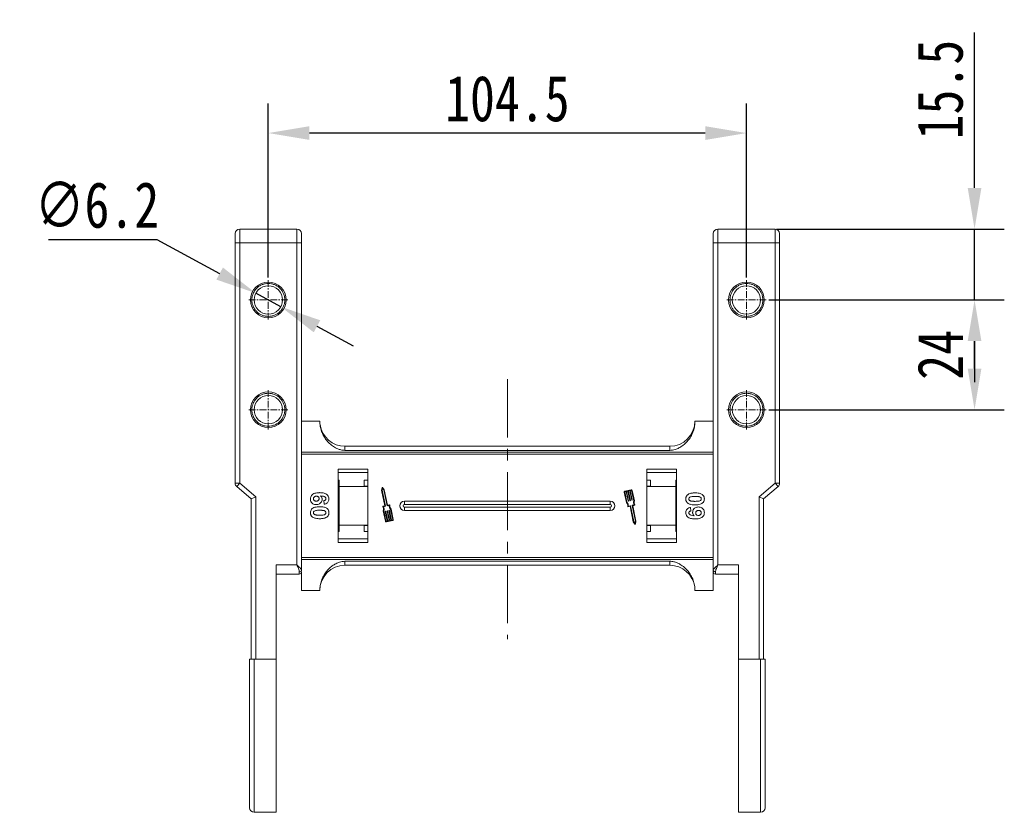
# Model space of a CAD drawing. Header units: millimetres. Extents: x 2145 to 3607, y 659 to 1692.
# Tile 13 of 85: x 2327 to 2542, y 1216 to 1389. Entities that reach past the tile are written whole.
import ezdxf

# ---------------------------------------------------------------- set-up
doc = ezdxf.new("R2010")
doc.units = ezdxf.units.MM
doc.linetypes.add('CENTER', pattern=[0.6, 0.375, -0.075, 0.075, -0.075])
doc.linetypes.add('CENTERX2', pattern=[20.32, 12.7, -2.54, 2.54, -2.54])
doc.styles.get("Standard").update_dxf_attribs({"font": '仿宋_GB2312.ttf', "width": 0.8})
doc.dimstyles.new('ISO-45.1', dxfattribs={"dimtxt": 10, "dimasz": 9, "dimexe": 6.5, "dimexo": 0.625, "dimgap": 2.5, "dimtad": 1, "dimtoh": 1, "dimdsep": 46, "dimtxsty": 'Standard', "dimcen": 2.5, "dimadec": 0, "dimazin": 0, "dimtfac": 1, "dimtmove": 0, "dimatfit": 3, "dimfxl": 0, "dimarcsym": 0})
doc.dimstyles.new('副本 ISO-45.1', dxfattribs={"dimtxt": 10, "dimasz": 9, "dimexe": 6.5, "dimexo": 0.625, "dimgap": 2.5, "dimtad": 1, "dimdsep": 46, "dimtxsty": 'Standard', "dimcen": 2.5, "dimadec": 0, "dimazin": 0, "dimtfac": 1, "dimtmove": 0, "dimatfit": 3, "dimfxl": 0, "dimarcsym": 0})

# ---------------------------------------------------------------- blocks, each defined once
blk = doc.blocks.new('*D2579')
at = {"color": 0, "lineweight": -2}
for p, q in [((2490.4, 1327.61), (2541.84, 1327.61)), ((2535.34, 1312.61), (2535.34, 1318.61)), ((2490.4, 1303.61), (2541.84, 1303.61))]:
    blk.add_line(p, q, dxfattribs=at)
at = {"color": 0, "lineweight": 9}
for points in [[(2533.84, 1318.61), (2536.84, 1318.61), (2535.34, 1327.61)], [(2533.84, 1312.61), (2536.84, 1312.61), (2535.34, 1303.61)]]:
    blk.add_solid(points, dxfattribs=at)
at = {"layer": 'Defpoints', "color": 0, "lineweight": 9}
for p in [(2489.77, 1327.61), (2535.34, 1327.61), (2489.77, 1303.61)]:
    blk.add_point(p, dxfattribs=at)
at = {"color": 0, "lineweight": 9, "insert": (2527.84, 1315.61), "char_height": 10, "attachment_point": 5, "rotation": 90}
blk.add_mtext('24', dxfattribs=at)
blk = doc.blocks.new('*D2580')
at = {"color": 0, "lineweight": -2}
for p, q in [((2535.34, 1352.11), (2535.34, 1386.09)), ((2492.04, 1343.11), (2541.84, 1343.11)), ((2535.34, 1327.61), (2535.34, 1343.11)), ((2490.4, 1327.61), (2541.84, 1327.61)), ((2535.34, 1318.61), (2535.34, 1309.61))]:
    blk.add_line(p, q, dxfattribs=at)
at = {"color": 0, "lineweight": 9}
for points in [[(2533.84, 1352.11), (2536.84, 1352.11), (2535.34, 1343.11)], [(2533.84, 1318.61), (2536.84, 1318.61), (2535.34, 1327.61)]]:
    blk.add_solid(points, dxfattribs=at)
at = {"layer": 'Defpoints', "color": 0, "lineweight": 9}
for p in [(2491.42, 1343.11), (2535.34, 1343.11), (2489.77, 1327.61)]:
    blk.add_point(p, dxfattribs=at)
at = {"color": 0, "lineweight": 9, "insert": (2527.84, 1373.6), "char_height": 10, "attachment_point": 5, "rotation": 90}
blk.add_mtext('15.5', dxfattribs=at)
blk = doc.blocks.new('*D2581')
at = {"color": 0, "lineweight": -2}
for p, q in [((2380.98, 1332.53), (2380.98, 1370.59)), ((2485.48, 1332.53), (2485.48, 1370.59)), ((2476.48, 1364.09), (2389.98, 1364.09))]:
    blk.add_line(p, q, dxfattribs=at)
at = {"color": 0, "lineweight": 9}
for points in [[(2389.98, 1365.59), (2389.98, 1362.59), (2380.98, 1364.09)], [(2476.48, 1365.59), (2476.48, 1362.59), (2485.48, 1364.09)]]:
    blk.add_solid(points, dxfattribs=at)
at = {"layer": 'Defpoints', "color": 0, "lineweight": 9}
for p in [(2380.98, 1364.09), (2380.98, 1331.9), (2485.48, 1331.9)]:
    blk.add_point(p, dxfattribs=at)
at = {"color": 0, "lineweight": 9, "insert": (2433.23, 1371.59), "char_height": 10, "attachment_point": 5}
blk.add_mtext('104.5', dxfattribs=at)
blk = doc.blocks.new('*D2589')
at = {"color": 0, "lineweight": -2}
for p, q in [((2332.92, 1340.82), (2356.63, 1340.82)), ((2356.63, 1340.82), (2370.35, 1333.38)), ((2383.71, 1326.14), (2378.26, 1329.09)), ((2391.62, 1321.85), (2399.53, 1317.56))]:
    blk.add_line(p, q, dxfattribs=at)
at = {"color": 0, "lineweight": 9}
for points in [[(2371.06, 1334.7), (2369.63, 1332.06), (2378.26, 1329.09)], [(2392.34, 1323.16), (2390.91, 1320.53), (2383.71, 1326.14)]]:
    blk.add_solid(points, dxfattribs=at)
at = {"layer": 'Defpoints', "color": 0, "lineweight": 9}
for p in [(2378.26, 1329.09), (2383.71, 1326.14)]:
    blk.add_point(p, dxfattribs=at)
at = {"color": 0, "lineweight": 9, "insert": (2343.53, 1348.32), "char_height": 10, "attachment_point": 5}
blk.add_mtext('∅6.2', dxfattribs=at)

msp = doc.modelspace()

# ---------------------------------------------------------------- linework, layer by layer
at = {"color": 7, "linetype": 'Continuous', "lineweight": 15}
for p, q in [((2374.733, 1343.114), (2374.733, 1340.114)), ((2387.233, 1343.114), (2374.733, 1343.114)), ((2387.233, 1343.114), (2387.233, 1340.114)), ((2479.233, 1340.114), (2479.233, 1343.114)), ((2491.733, 1343.114), (2479.233, 1343.114)), ((2491.733, 1340.114), (2491.733, 1343.114)), ((2373.733, 1340.114), (2374.733, 1340.114)), ((2373.733, 1340.114), (2373.733, 1287.574)), ((2374.733, 1287.574), (2374.733, 1340.114)), ((2374.733, 1340.114), (2387.233, 1340.114)), ((2387.233, 1340.114), (2387.233, 1269.677)), ((2387.233, 1340.114), (2388.233, 1340.114)), ((2388.233, 1268.559), (2388.233, 1340.114)), ((2478.233, 1340.114), (2478.233, 1268.559)), ((2479.233, 1340.114), (2478.233, 1340.114)), ((2479.233, 1269.677), (2479.233, 1340.114)), ((2479.233, 1340.114), (2491.733, 1340.114)), ((2491.733, 1340.114), (2491.733, 1287.574)), ((2492.733, 1340.114), (2491.733, 1340.114)), ((2492.733, 1287.574), (2492.733, 1340.114)), ((2388.233, 1301.114), (2392.233, 1301.114)), ((2478.233, 1301.114), (2474.233, 1301.114)), ((2397.733, 1295.614), (2397.733, 1294.728)), ((2433.233, 1295.614), (2397.733, 1295.614)), ((2468.733, 1295.614), (2433.233, 1295.614)), ((2468.733, 1295.614), (2468.733, 1294.728)), ((2433.233, 1294.321), (2388.233, 1294.321)), ((2388.233, 1293.902), (2433.233, 1293.902)), ((2397.733, 1294.728), (2433.233, 1294.728)), ((2433.233, 1294.728), (2468.733, 1294.728)), ((2478.233, 1294.321), (2433.233, 1294.321)), ((2433.233, 1293.902), (2478.233, 1293.902)), ((2396.233, 1290.614), (2396.233, 1274.614)), ((2402.733, 1290.614), (2396.233, 1290.614)), ((2396.233, 1289.864), (2402.733, 1289.864)), ((2402.733, 1274.614), (2402.733, 1290.614)), ((2463.733, 1290.614), (2463.733, 1274.614)), ((2470.233, 1290.614), (2463.733, 1290.614)), ((2463.733, 1289.864), (2470.233, 1289.864)), ((2470.233, 1274.614), (2470.233, 1290.614)), ((2374.733, 1287.574), (2373.733, 1287.574)), ((2374.733, 1287.574), (2374.083, 1286.814)), ((2378.233, 1284.574), (2374.733, 1287.574)), ((2396.233, 1288.227), (2396.433, 1288.227)), ((2396.433, 1286.864), (2396.433, 1288.227)), ((2402.733, 1288.227), (2401.933, 1288.227)), ((2401.933, 1288.227), (2401.933, 1286.91)), ((2401.933, 1286.91), (2402.733, 1286.91)), ((2464.533, 1288.227), (2463.733, 1288.227)), ((2463.733, 1286.91), (2464.533, 1286.91)), ((2464.533, 1286.91), (2464.533, 1288.227)), ((2470.033, 1288.227), (2470.233, 1288.227)), ((2470.033, 1288.227), (2470.033, 1286.864)), ((2491.733, 1287.574), (2488.233, 1284.574)), ((2491.733, 1287.574), (2492.733, 1287.574)), ((2492.384, 1286.814), (2491.733, 1287.574)), ((2374.083, 1286.814), (2377.233, 1284.114)), ((2402.733, 1286.864), (2396.433, 1286.864)), ((2396.433, 1286.864), (2396.433, 1278.364)), ((2405.869, 1286.603), (2405.751, 1286.001)), ((2405.751, 1286.001), (2406.463, 1282.632)), ((2405.957, 1286.444), (2405.871, 1286.002)), ((2405.871, 1286.002), (2406.602, 1282.541)), ((2406.215, 1286.075), (2405.957, 1286.444)), ((2406.325, 1286.123), (2405.974, 1286.625)), ((2406.947, 1282.614), (2406.215, 1286.075)), ((2407.043, 1282.724), (2406.325, 1286.123)), ((2458.781, 1285.61), (2459.263, 1283.332)), ((2458.896, 1285.635), (2459.37, 1283.392)), ((2460.296, 1286.11), (2458.917, 1285.819)), ((2459.171, 1285.753), (2458.942, 1285.704)), ((2459.611, 1283.67), (2459.171, 1285.753)), ((2459.574, 1285.838), (2459.286, 1285.777)), ((2459.286, 1285.777), (2459.726, 1283.694)), ((2460.013, 1283.755), (2459.574, 1285.838)), ((2459.976, 1285.923), (2459.688, 1285.862)), ((2459.688, 1285.862), (2460.128, 1283.779)), ((2460.416, 1283.84), (2459.976, 1285.923)), ((2460.32, 1285.995), (2460.091, 1285.947)), ((2460.091, 1285.947), (2460.531, 1283.864)), ((2460.864, 1283.707), (2460.39, 1285.95)), ((2460.986, 1283.696), (2460.505, 1285.974)), ((2470.033, 1286.864), (2463.733, 1286.864)), ((2470.033, 1278.364), (2470.033, 1286.864)), ((2489.233, 1284.114), (2492.384, 1286.814)), ((2377.233, 1284.114), (2378.233, 1284.574)), ((2377.233, 1284.114), (2377.233, 1249.114)), ((2378.233, 1249.114), (2378.233, 1284.574)), ((2393.189, 1282.973), (2393.105, 1283.742)), ((2406.44, 1282.597), (2406.024, 1282.509)), ((2407.426, 1282.685), (2406.982, 1282.591)), ((2407.488, 1282.818), (2407.043, 1282.724)), ((2433.233, 1283.614), (2410.733, 1283.614)), ((2410.733, 1282.899), (2410.733, 1283.614)), ((2433.233, 1282.899), (2410.733, 1282.899)), ((2455.733, 1283.614), (2433.233, 1283.614)), ((2455.733, 1282.899), (2433.233, 1282.899)), ((2455.733, 1283.614), (2455.733, 1282.899)), ((2459.704, 1283.66), (2459.646, 1283.647)), ((2459.656, 1282.543), (2460.1, 1282.636)), ((2460.106, 1283.745), (2460.048, 1283.732)), ((2460.135, 1282.614), (2460.866, 1279.152)), ((2460.508, 1283.829), (2460.45, 1283.817)), ((2461.211, 1279.225), (2460.479, 1282.687)), ((2460.502, 1282.721), (2460.946, 1282.815)), ((2460.641, 1282.631), (2461.057, 1282.719)), ((2488.233, 1284.574), (2488.233, 1249.114)), ((2489.233, 1284.114), (2488.233, 1284.574)), ((2489.233, 1249.114), (2489.233, 1284.114)), ((2406.095, 1281.532), (2406.576, 1279.253)), ((2406.579, 1282.506), (2406.135, 1282.412)), ((2406.217, 1281.52), (2406.691, 1279.278)), ((2406.991, 1279.281), (2406.551, 1281.363)), ((2406.573, 1281.398), (2406.631, 1281.41)), ((2406.666, 1281.388), (2407.106, 1279.305)), ((2407.393, 1279.366), (2406.953, 1281.448)), ((2406.976, 1281.483), (2407.033, 1281.495)), ((2407.068, 1281.473), (2407.508, 1279.39)), ((2407.795, 1279.451), (2407.355, 1281.533)), ((2407.378, 1281.568), (2407.435, 1281.58)), ((2407.47, 1281.558), (2407.91, 1279.475)), ((2408.185, 1279.593), (2407.711, 1281.836)), ((2408.3, 1279.617), (2407.819, 1281.896)), ((2410.733, 1281.614), (2410.733, 1282.329)), ((2410.733, 1282.329), (2433.233, 1282.329)), ((2410.733, 1281.614), (2433.233, 1281.614)), ((2433.233, 1282.329), (2455.733, 1282.329)), ((2433.233, 1281.614), (2455.733, 1281.614)), ((2455.733, 1281.614), (2455.733, 1282.329)), ((2459.593, 1282.409), (2460.038, 1282.503)), ((2460.038, 1282.503), (2460.756, 1279.105)), ((2461.33, 1279.226), (2460.618, 1282.596)), ((2473.277, 1282.255), (2473.362, 1281.486)), ((2396.433, 1278.364), (2402.733, 1278.364)), ((2396.433, 1277), (2396.433, 1278.364)), ((2402.733, 1278.318), (2401.933, 1278.318)), ((2401.933, 1278.318), (2401.933, 1277)), ((2406.761, 1279.232), (2406.991, 1279.281)), ((2406.785, 1279.117), (2408.164, 1279.409)), ((2407.106, 1279.305), (2407.393, 1279.366)), ((2407.508, 1279.39), (2407.795, 1279.451)), ((2407.91, 1279.475), (2408.14, 1279.524)), ((2460.756, 1279.105), (2461.107, 1278.603)), ((2460.866, 1279.152), (2461.124, 1278.783)), ((2461.124, 1278.783), (2461.211, 1279.225)), ((2461.213, 1278.625), (2461.33, 1279.226)), ((2463.733, 1278.364), (2470.033, 1278.364)), ((2464.533, 1278.318), (2463.733, 1278.318)), ((2464.533, 1277), (2464.533, 1278.318)), ((2470.033, 1278.364), (2470.033, 1277)), ((2396.433, 1277), (2396.233, 1277)), ((2401.933, 1277), (2402.733, 1277)), ((2463.733, 1277), (2464.533, 1277)), ((2470.233, 1277), (2470.033, 1277)), ((2402.733, 1275.364), (2396.233, 1275.364)), ((2396.233, 1274.614), (2402.733, 1274.614)), ((2470.233, 1275.364), (2463.733, 1275.364)), ((2463.733, 1274.614), (2470.233, 1274.614)), ((2433.233, 1271.326), (2388.233, 1271.326)), ((2388.233, 1270.907), (2433.233, 1270.907)), ((2433.233, 1270.499), (2397.733, 1270.499)), ((2397.733, 1270.499), (2397.733, 1269.614)), ((2478.233, 1271.326), (2433.233, 1271.326)), ((2433.233, 1270.907), (2478.233, 1270.907)), ((2468.733, 1270.499), (2433.233, 1270.499)), ((2468.733, 1269.614), (2468.733, 1270.499)), ((2382.733, 1269.677), (2382.733, 1249.114)), ((2387.233, 1269.677), (2382.733, 1269.677)), ((2382.733, 1267.677), (2387.733, 1267.677)), ((2387.733, 1267.677), (2387.733, 1268.186)), ((2388.233, 1268.293), (2388.233, 1268.559)), ((2388.233, 1268.122), (2388.233, 1264.114)), ((2397.733, 1269.614), (2433.233, 1269.614)), ((2433.233, 1269.614), (2468.733, 1269.614)), ((2478.233, 1268.122), (2478.233, 1264.114)), ((2478.733, 1268.186), (2478.733, 1267.677)), ((2478.733, 1267.677), (2483.733, 1267.677)), ((2483.733, 1269.677), (2479.233, 1269.677)), ((2483.733, 1249.114), (2483.733, 1269.677)), ((2392.233, 1264.114), (2388.233, 1264.114)), ((2474.233, 1264.114), (2478.233, 1264.114)), ((2378.233, 1249.114), (2377.883, 1249.114)), ((2377.883, 1249.114), (2377.883, 1215.614)), ((2382.733, 1249.114), (2378.233, 1249.114)), ((2382.733, 1249.114), (2382.733, 1215.614)), ((2488.233, 1249.114), (2483.733, 1249.114)), ((2483.733, 1215.614), (2483.733, 1249.114)), ((2488.583, 1249.114), (2488.233, 1249.114)), ((2488.583, 1215.614), (2488.583, 1249.114)), ((2377.883, 1215.614), (2382.733, 1215.614)), ((2483.733, 1215.614), (2488.583, 1215.614))]:
    msp.add_line(p, q, dxfattribs=at)
at = {"color": 1, "linetype": 'CENTER', "lineweight": 9, "ltscale": 3.9624}
for p, q in [((2380.983, 1323.324), (2380.983, 1331.904)), ((2485.483, 1323.324), (2485.483, 1331.904)), ((2376.693, 1327.614), (2385.273, 1327.614)), ((2481.193, 1327.614), (2489.773, 1327.614)), ((2380.983, 1299.324), (2380.983, 1307.904)), ((2485.483, 1299.324), (2485.483, 1307.904)), ((2376.693, 1303.614), (2385.273, 1303.614)), ((2481.193, 1303.614), (2489.773, 1303.614))]:
    msp.add_line(p, q, dxfattribs=at)
at = {"color": 1, "linetype": 'CENTERX2', "lineweight": 13}
msp.add_line((2433.233, 1310.28), (2433.233, 1253.442), dxfattribs=at)
at = {"color": 7, "linetype": 'Continuous', "lineweight": 15}
for centre, radius in [((2380.983, 1327.614), 3.9), ((2380.983, 1327.614), 3.1), ((2485.483, 1327.614), 3.9), ((2485.483, 1327.614), 3.1), ((2380.983, 1303.614), 3.9), ((2380.983, 1303.614), 3.1), ((2485.483, 1303.614), 3.9), ((2485.483, 1303.614), 3.1)]:
    msp.add_circle(centre, radius, dxfattribs=at)
for centre, radius, start, end in [((2374.733, 1342.114), 1, 90, 180), ((2387.233, 1342.114), 1, 0, 90), ((2479.233, 1342.114), 1, 90, 180), ((2491.733, 1342.114), 1, 0, 90), ((2397.733, 1301.114), 5.5, 187.91122, 270), ((2468.733, 1301.114), 5.5, 270, 360), ((2374.733, 1287.574), 1, 180, 229.39871), ((2491.733, 1287.574), 1, 310.60129, 0), ((2405.926, 1286.591), 0.0587, 34.95116, 168.90824), ((2458.954, 1285.647), 0.176, 101.9297, 191.9297), ((2458.954, 1285.647), 0.0587, 101.9297, 191.9297), ((2460.333, 1285.938), 0.176, 11.9297, 101.9297), ((2460.333, 1285.938), 0.0587, 11.9297, 101.9297), ((2406.434, 1282.626), 0.0294, 281.9297, 11.9297), ((2406.975, 1282.62), 0.0294, 191.9297, 281.9297), ((2408.405, 1282.542), 0.99, 171.69305, 225.48899), ((2407.5, 1282.761), 0.0587, 346.41469, 101.9297), ((2408.405, 1282.542), 0.873, 166.41469, 227.74736), ((2410.733, 1282.614), 1, 90, 270), ((2410.733, 1282.614), 0.285, 90, 270), ((2455.733, 1282.614), 1, 270, 90), ((2455.733, 1282.614), 0.285, 270, 90), ((2458.676, 1282.686), 0.873, 346.41469, 47.74736), ((2458.676, 1282.686), 0.99, 351.69305, 45.48899), ((2459.64, 1283.676), 0.0294, 191.9297, 281.9297), ((2459.698, 1283.688), 0.0294, 281.9297, 11.9297), ((2460.042, 1283.761), 0.0294, 191.9297, 281.9297), ((2460.106, 1282.608), 0.0294, 11.9297, 101.9297), ((2460.1, 1283.773), 0.0294, 281.9297, 11.9297), ((2460.444, 1283.846), 0.0294, 191.9297, 281.9297), ((2460.508, 1282.693), 0.0294, 101.9297, 191.9297), ((2460.502, 1283.858), 0.0294, 281.9297, 11.9297), ((2460.647, 1282.602), 0.0294, 101.9297, 191.9297), ((2461.784, 1283.342), 0.99, 158.37041, 212.16635), ((2461.784, 1283.342), 0.873, 156.11204, 217.44471), ((2461.045, 1282.776), 0.0587, 281.9297, 37.44471), ((2406.037, 1282.452), 0.0587, 101.9297, 217.44471), ((2405.297, 1281.885), 0.873, 336.11204, 37.44471), ((2405.297, 1281.885), 0.99, 338.37041, 32.16635), ((2406.579, 1281.369), 0.0294, 101.9297, 191.9297), ((2406.573, 1282.535), 0.0294, 281.9297, 11.9297), ((2406.637, 1281.382), 0.0294, 11.9297, 101.9297), ((2406.982, 1281.454), 0.0294, 101.9297, 191.9297), ((2407.039, 1281.467), 0.0294, 11.9297, 101.9297), ((2407.384, 1281.539), 0.0294, 101.9297, 191.9297), ((2407.441, 1281.551), 0.0294, 11.9297, 101.9297), ((2459.581, 1282.467), 0.0587, 166.41469, 281.9297), ((2406.749, 1279.29), 0.176, 191.9297, 281.9297), ((2406.749, 1279.29), 0.0587, 191.9297, 281.9297), ((2408.128, 1279.581), 0.0587, 281.9297, 11.9297), ((2408.128, 1279.581), 0.176, 281.9297, 11.9297), ((2461.155, 1278.636), 0.0587, 214.95116, 348.90824), ((2387.789, 1268.633), 0.451, 262.91865, 350.4798), ((2387.733, 1268.177), 0.5, 270, 0), ((2397.733, 1264.114), 5.5, 90, 180), ((2468.733, 1264.114), 5.5, 7.91122, 90), ((2478.678, 1268.633), 0.451, 189.5202, 277.08135), ((2478.733, 1268.177), 0.5, 180, 270), ((2377.883, 1216.614), 1, 180, 270), ((2488.583, 1216.614), 1, 270, 0)]:
    msp.add_arc(centre, radius, start, end, dxfattribs=at)
for points, knots in [([(2373.733, 1342.114), (2373.733, 1342.087), (2373.733, 1342.045), (2373.733, 1341.796), (2373.733, 1341.538), (2373.733, 1341.22), (2373.733, 1340.754), (2373.733, 1340.365), (2373.733, 1340.114)], [0, 0, 0, 0, 0.2394429, 0.3698071, 0.5000001, 0.6303641, 0.7605571, 1, 1, 1, 1]), ([(2388.233, 1340.114), (2388.233, 1340.365), (2388.233, 1340.754), (2388.233, 1341.22), (2388.233, 1341.538), (2388.233, 1341.796), (2388.233, 1342.045), (2388.233, 1342.087), (2388.233, 1342.114)], [0, 0, 0, 0, 0.2394429, 0.3696359, 0.4999999, 0.6301929, 0.7605571, 1, 1, 1, 1]), ([(2478.233, 1342.114), (2478.233, 1342.087), (2478.233, 1342.045), (2478.233, 1341.796), (2478.233, 1341.538), (2478.233, 1341.22), (2478.233, 1340.754), (2478.233, 1340.365), (2478.233, 1340.114)], [0, 0, 0, 0, 0.2394429, 0.3696359, 0.4999999, 0.6301929, 0.7605571, 1, 1, 1, 1]), ([(2492.733, 1340.114), (2492.733, 1340.365), (2492.733, 1340.754), (2492.733, 1341.22), (2492.733, 1341.538), (2492.733, 1341.796), (2492.733, 1342.045), (2492.733, 1342.087), (2492.733, 1342.114)], [0, 0, 0, 0, 0.23944295, 0.36980709, 0.50000008, 0.63036414, 0.76055705, 1, 1, 1, 1]), ([(2380.983, 1324.014), (2380.757, 1324.026), (2380.305, 1324.05), (2379.633, 1324.254), (2378.992, 1324.582), (2378.421, 1325.051), (2378.031, 1325.527), (2377.783, 1325.951), (2377.588, 1326.38), (2377.425, 1326.935), (2377.363, 1327.614), (2377.425, 1328.292), (2377.622, 1328.965), (2377.952, 1329.605), (2378.42, 1330.176), (2378.897, 1330.567), (2379.32, 1330.814), (2379.749, 1331.009), (2380.305, 1331.178), (2380.757, 1331.202), (2380.983, 1331.214)], [0, 0, 0, 0, 0.05998, 0.1199831, 0.1849463, 0.249957, 0.3149202, 0.3472901, 0.3800161, 0.4399843, 0.4999996, 0.5599679, 0.6199831, 0.6849463, 0.749957, 0.8149202, 0.8472901, 0.8800161, 0.9399965, 1, 1, 1, 1]), ([(2380.983, 1331.214), (2381.21, 1331.202), (2381.662, 1331.178), (2382.334, 1330.974), (2382.974, 1330.646), (2383.546, 1330.177), (2383.936, 1329.701), (2384.184, 1329.277), (2384.379, 1328.848), (2384.542, 1328.293), (2384.604, 1327.614), (2384.542, 1326.935), (2384.345, 1326.263), (2384.015, 1325.623), (2383.546, 1325.051), (2383.07, 1324.661), (2382.647, 1324.413), (2382.217, 1324.219), (2381.662, 1324.05), (2381.21, 1324.026), (2380.983, 1324.014)], [0, 0, 0, 0, 0.05998, 0.1199831, 0.1849463, 0.249957, 0.3149202, 0.3472901, 0.3800161, 0.4399843, 0.4999996, 0.5599679, 0.6199831, 0.6849463, 0.749957, 0.8149202, 0.8472901, 0.8800161, 0.9399965, 1, 1, 1, 1]), ([(2485.483, 1324.014), (2485.257, 1324.026), (2484.805, 1324.05), (2484.133, 1324.254), (2483.492, 1324.582), (2482.921, 1325.051), (2482.531, 1325.527), (2482.283, 1325.951), (2482.088, 1326.38), (2481.925, 1326.935), (2481.863, 1327.614), (2481.925, 1328.292), (2482.122, 1328.965), (2482.452, 1329.605), (2482.92, 1330.176), (2483.397, 1330.567), (2483.82, 1330.814), (2484.249, 1331.009), (2484.805, 1331.178), (2485.257, 1331.202), (2485.483, 1331.214)], [0, 0, 0, 0, 0.05998, 0.1199831, 0.1849463, 0.249957, 0.3149202, 0.3472901, 0.3800161, 0.4399843, 0.4999996, 0.5599679, 0.6199831, 0.6849463, 0.749957, 0.8149202, 0.8472901, 0.8800161, 0.9399965, 1, 1, 1, 1]), ([(2485.483, 1331.214), (2485.71, 1331.202), (2486.162, 1331.178), (2486.834, 1330.974), (2487.474, 1330.646), (2488.046, 1330.177), (2488.436, 1329.701), (2488.684, 1329.277), (2488.879, 1328.848), (2489.042, 1328.293), (2489.104, 1327.614), (2489.042, 1326.935), (2488.845, 1326.263), (2488.515, 1325.623), (2488.046, 1325.051), (2487.57, 1324.661), (2487.147, 1324.413), (2486.717, 1324.219), (2486.162, 1324.05), (2485.71, 1324.026), (2485.483, 1324.014)], [0, 0, 0, 0, 0.05998, 0.1199831, 0.1849463, 0.249957, 0.3149202, 0.3472901, 0.3800161, 0.4399843, 0.4999996, 0.5599679, 0.6199831, 0.6849463, 0.749957, 0.8149202, 0.8472901, 0.8800161, 0.9399965, 1, 1, 1, 1]), ([(2380.983, 1300.014), (2380.757, 1300.026), (2380.305, 1300.05), (2379.633, 1300.254), (2378.992, 1300.582), (2378.421, 1301.051), (2378.031, 1301.527), (2377.783, 1301.951), (2377.588, 1302.38), (2377.425, 1302.935), (2377.363, 1303.614), (2377.425, 1304.292), (2377.622, 1304.965), (2377.952, 1305.605), (2378.42, 1306.176), (2378.897, 1306.567), (2379.32, 1306.814), (2379.749, 1307.009), (2380.305, 1307.178), (2380.757, 1307.202), (2380.983, 1307.214)], [0, 0, 0, 0, 0.05997996, 0.1199831, 0.18494633, 0.24995699, 0.31492025, 0.34729014, 0.38001606, 0.43998433, 0.49999957, 0.55996785, 0.6199831, 0.68494633, 0.74995699, 0.81492025, 0.84729014, 0.88001606, 0.93999645, 1, 1, 1, 1]), ([(2380.983, 1307.214), (2381.21, 1307.202), (2381.662, 1307.178), (2382.334, 1306.974), (2382.974, 1306.646), (2383.546, 1306.177), (2383.936, 1305.701), (2384.184, 1305.277), (2384.379, 1304.848), (2384.542, 1304.293), (2384.604, 1303.614), (2384.542, 1302.935), (2384.345, 1302.263), (2384.015, 1301.623), (2383.546, 1301.051), (2383.07, 1300.661), (2382.647, 1300.413), (2382.217, 1300.219), (2381.662, 1300.05), (2381.21, 1300.026), (2380.983, 1300.014)], [0, 0, 0, 0, 0.05998, 0.1199831, 0.1849463, 0.249957, 0.3149202, 0.3472901, 0.3800161, 0.4399843, 0.4999996, 0.5599679, 0.6199831, 0.6849463, 0.749957, 0.8149202, 0.8472901, 0.8800161, 0.9399965, 1, 1, 1, 1]), ([(2485.483, 1300.014), (2485.257, 1300.026), (2484.805, 1300.05), (2484.133, 1300.254), (2483.492, 1300.582), (2482.921, 1301.051), (2482.531, 1301.527), (2482.283, 1301.951), (2482.088, 1302.38), (2481.925, 1302.935), (2481.863, 1303.614), (2481.925, 1304.292), (2482.122, 1304.965), (2482.452, 1305.605), (2482.92, 1306.176), (2483.397, 1306.567), (2483.82, 1306.814), (2484.249, 1307.009), (2484.805, 1307.178), (2485.257, 1307.202), (2485.483, 1307.214)], [0, 0, 0, 0, 0.05997996, 0.1199831, 0.18494633, 0.24995699, 0.31492025, 0.34729014, 0.38001606, 0.43998433, 0.49999957, 0.55996785, 0.6199831, 0.68494633, 0.74995699, 0.81492025, 0.84729014, 0.88001606, 0.93999645, 1, 1, 1, 1]), ([(2485.483, 1307.214), (2485.71, 1307.202), (2486.162, 1307.178), (2486.834, 1306.974), (2487.474, 1306.646), (2488.046, 1306.177), (2488.436, 1305.701), (2488.684, 1305.277), (2488.879, 1304.848), (2489.042, 1304.293), (2489.104, 1303.614), (2489.042, 1302.935), (2488.845, 1302.263), (2488.515, 1301.623), (2488.046, 1301.051), (2487.57, 1300.661), (2487.147, 1300.413), (2486.717, 1300.219), (2486.162, 1300.05), (2485.71, 1300.026), (2485.483, 1300.014)], [0, 0, 0, 0, 0.05998, 0.1199831, 0.1849463, 0.249957, 0.3149202, 0.3472901, 0.3800161, 0.4399843, 0.4999996, 0.5599679, 0.6199831, 0.6849463, 0.749957, 0.8149202, 0.8472901, 0.8800161, 0.9399965, 1, 1, 1, 1]), ([(2392.233, 1301.114), (2392.253, 1300.734), (2392.291, 1299.974), (2392.594, 1298.865), (2393.072, 1297.822), (2393.724, 1296.873), (2394.529, 1296.052), (2395.357, 1295.458), (2396.144, 1295.063), (2396.895, 1294.795), (2397.439, 1294.752), (2397.733, 1294.728)], [0, 0, 0, 0, 0.1245955, 0.2491892, 0.3738223, 0.4984451, 0.6220504, 0.7455895, 0.8257011, 0.9057067, 1, 1, 1, 1]), ([(2468.733, 1294.728), (2469.125, 1294.77), (2469.821, 1294.843), (2470.741, 1295.254), (2471.525, 1295.738), (2472.238, 1296.341), (2472.901, 1297.084), (2473.471, 1297.966), (2473.907, 1298.972), (2474.181, 1300.031), (2474.216, 1300.753), (2474.233, 1301.114)], [0, 0, 0, 0, 0.12537671, 0.22314387, 0.32104417, 0.42261476, 0.52420473, 0.64378252, 0.76336805, 0.8816833, 1, 1, 1, 1]), ([(2390.182, 1284.128), (2390.193, 1284.263), (2390.214, 1284.535), (2390.415, 1284.895), (2390.72, 1285.187), (2391.256, 1285.427), (2391.766, 1285.481), (2392.121, 1285.485), (2392.18, 1285.486)], [0, 0, 0, 0, 0.1482689, 0.2976473, 0.4424214, 0.6078512, 0.9356585, 1, 1, 1, 1]), ([(2392.18, 1285.486), (2392.313, 1285.483), (2392.714, 1285.474), (2393.27, 1285.383), (2393.779, 1285.105), (2394.081, 1284.758), (2394.219, 1284.388), (2394.23, 1284.155), (2394.233, 1284.071)], [0, 0, 0, 0, 0.1423372, 0.4291269, 0.5899433, 0.7512055, 0.9098946, 1, 1, 1, 1]), ([(2393.567, 1284.169), (2393.561, 1284.223), (2393.55, 1284.331), (2393.45, 1284.484), (2393.278, 1284.626), (2392.916, 1284.734), (2392.616, 1284.758), (2392.411, 1284.775)], [0, 0, 0, 0, 0.1120492, 0.2243802, 0.3701146, 0.5702758, 1, 1, 1, 1]), ([(2392.411, 1284.775), (2392.459, 1284.728), (2392.558, 1284.634), (2392.649, 1284.489), (2392.699, 1284.361), (2392.727, 1284.262), (2392.743, 1284.159), (2392.745, 1284.088), (2392.746, 1284.052)], [0, 0, 0, 0, 0.2436536, 0.4957602, 0.6178923, 0.7415029, 0.8700251, 1, 1, 1, 1]), ([(2472.233, 1284.127), (2472.236, 1284.193), (2472.24, 1284.328), (2472.284, 1284.526), (2472.362, 1284.717), (2472.46, 1284.861), (2472.558, 1284.968), (2472.616, 1285.017), (2472.644, 1285.042)], [0, 0, 0, 0, 0.1926347, 0.388697, 0.5820148, 0.7830443, 0.8909593, 1, 1, 1, 1]), ([(2472.644, 1285.042), (2472.699, 1285.081), (2472.808, 1285.16), (2473.045, 1285.268), (2473.353, 1285.359), (2473.69, 1285.408), (2473.994, 1285.431), (2474.172, 1285.433), (2474.261, 1285.434)], [0, 0, 0, 0, 0.1184406, 0.2393457, 0.4595932, 0.6849248, 0.8422399, 1, 1, 1, 1]), ([(2474.261, 1285.434), (2474.394, 1285.432), (2474.697, 1285.427), (2475.227, 1285.355), (2475.649, 1285.214), (2475.856, 1285.056), (2475.878, 1285.038)], [0, 0, 0, 0, 0.23673076, 0.53755546, 0.94966792, 1, 1, 1, 1]), ([(2475.878, 1285.038), (2475.929, 1284.994), (2476.03, 1284.904), (2476.146, 1284.735), (2476.229, 1284.546), (2476.267, 1284.377), (2476.282, 1284.236), (2476.284, 1284.163), (2476.285, 1284.127)], [0, 0, 0, 0, 0.1937762, 0.3936, 0.5878635, 0.7889077, 0.894169, 1, 1, 1, 1]), ([(2391.487, 1282.87), (2391.352, 1282.878), (2391.082, 1282.894), (2390.701, 1283.059), (2390.401, 1283.345), (2390.211, 1283.718), (2390.192, 1283.991), (2390.182, 1284.128)], [0, 0, 0, 0, 0.1978309, 0.3972998, 0.5989102, 0.7987412, 1, 1, 1, 1]), ([(2390.849, 1284.143), (2390.856, 1284.211), (2390.87, 1284.348), (2390.987, 1284.524), (2391.144, 1284.65), (2391.327, 1284.708), (2391.446, 1284.714), (2391.504, 1284.716)], [0, 0, 0, 0, 0.2079047, 0.4199807, 0.6306256, 0.821735, 1, 1, 1, 1]), ([(2391.447, 1283.639), (2391.362, 1283.643), (2391.224, 1283.65), (2391.045, 1283.723), (2390.936, 1283.833), (2390.862, 1283.977), (2390.853, 1284.084), (2390.849, 1284.143)], [0, 0, 0, 0, 0.2886974, 0.4635526, 0.6399417, 0.8018084, 1, 1, 1, 1]), ([(2392.079, 1284.182), (2392.074, 1284.114), (2392.064, 1283.989), (2391.97, 1283.829), (2391.835, 1283.71), (2391.65, 1283.648), (2391.517, 1283.642), (2391.447, 1283.639)], [0, 0, 0, 0, 0.2137567, 0.3949441, 0.5765849, 0.7773109, 1, 1, 1, 1]), ([(2392.746, 1284.052), (2392.734, 1283.916), (2392.709, 1283.644), (2392.493, 1283.296), (2392.192, 1283.03), (2391.839, 1282.889), (2391.595, 1282.876), (2391.487, 1282.87)], [0, 0, 0, 0, 0.2102159, 0.4219747, 0.6200164, 0.8310369, 1, 1, 1, 1]), ([(2391.504, 1284.716), (2391.587, 1284.712), (2391.723, 1284.703), (2391.892, 1284.612), (2392.001, 1284.49), (2392.07, 1284.341), (2392.076, 1284.234), (2392.079, 1284.182)], [0, 0, 0, 0, 0.2767209, 0.4568705, 0.6370074, 0.8240683, 1, 1, 1, 1]), ([(2393.105, 1283.742), (2393.183, 1283.754), (2393.305, 1283.774), (2393.449, 1283.864), (2393.53, 1283.97), (2393.563, 1284.078), (2393.566, 1284.144), (2393.567, 1284.169)], [0, 0, 0, 0, 0.33384, 0.5245467, 0.7163724, 0.8918244, 1, 1, 1, 1]), ([(2394.233, 1284.071), (2394.223, 1283.935), (2394.203, 1283.688), (2394.019, 1283.376), (2393.743, 1283.135), (2393.446, 1283.019), (2393.247, 1282.983), (2393.189, 1282.973)], [0, 0, 0, 0, 0.2426908, 0.4390024, 0.635006, 0.8950587, 1, 1, 1, 1]), ([(2472.64, 1283.215), (2472.589, 1283.259), (2472.488, 1283.349), (2472.372, 1283.518), (2472.289, 1283.707), (2472.251, 1283.876), (2472.236, 1284.018), (2472.234, 1284.09), (2472.233, 1284.127)], [0, 0, 0, 0, 0.1937693, 0.3935642, 0.587886, 0.7891312, 0.8942826, 1, 1, 1, 1]), ([(2474.253, 1282.819), (2474.119, 1282.821), (2473.816, 1282.826), (2473.297, 1282.897), (2472.877, 1283.036), (2472.67, 1283.192), (2472.64, 1283.215)], [0, 0, 0, 0, 0.2372812, 0.5385907, 0.9326774, 1, 1, 1, 1]), ([(2472.9, 1284.127), (2472.908, 1284.195), (2472.921, 1284.305), (2473.009, 1284.433), (2473.162, 1284.538), (2473.437, 1284.63), (2473.826, 1284.659), (2474.115, 1284.663), (2474.261, 1284.665)], [0, 0, 0, 0, 0.1253702, 0.2022903, 0.2791788, 0.4647576, 0.7305818, 1, 1, 1, 1]), ([(2473.293, 1283.674), (2473.224, 1283.697), (2473.112, 1283.735), (2472.987, 1283.843), (2472.921, 1283.964), (2472.902, 1284.064), (2472.9, 1284.118), (2472.9, 1284.127)], [0, 0, 0, 0, 0.3336776, 0.5404125, 0.7472639, 0.9612091, 1, 1, 1, 1]), ([(2474.261, 1283.588), (2474.194, 1283.589), (2474.061, 1283.59), (2473.88, 1283.595), (2473.718, 1283.606), (2473.576, 1283.62), (2473.433, 1283.638), (2473.339, 1283.662), (2473.293, 1283.674)], [0, 0, 0, 0, 0.2052705, 0.4106164, 0.5571497, 0.7038442, 0.8514711, 1, 1, 1, 1]), ([(2476.285, 1284.127), (2476.274, 1283.991), (2476.254, 1283.719), (2476.056, 1283.367), (2475.762, 1283.096), (2475.341, 1282.92), (2474.828, 1282.831), (2474.445, 1282.823), (2474.253, 1282.819)], [0, 0, 0, 0, 0.1474062, 0.2963669, 0.4308106, 0.5797755, 0.7893694, 1, 1, 1, 1]), ([(2474.261, 1284.665), (2474.327, 1284.665), (2474.461, 1284.664), (2474.641, 1284.658), (2474.802, 1284.648), (2474.944, 1284.634), (2475.086, 1284.615), (2475.179, 1284.591), (2475.225, 1284.579)], [0, 0, 0, 0, 0.2059417, 0.4119594, 0.558149, 0.7045024, 0.8518015, 1, 1, 1, 1]), ([(2475.618, 1284.127), (2475.612, 1284.07), (2475.603, 1283.968), (2475.526, 1283.836), (2475.378, 1283.723), (2475.104, 1283.627), (2474.712, 1283.593), (2474.412, 1283.59), (2474.261, 1283.588)], [0, 0, 0, 0, 0.10461361, 0.18881412, 0.27351189, 0.44412695, 0.71948087, 1, 1, 1, 1]), ([(2475.225, 1284.579), (2475.295, 1284.556), (2475.407, 1284.518), (2475.532, 1284.409), (2475.599, 1284.286), (2475.615, 1284.187), (2475.618, 1284.133), (2475.618, 1284.127)], [0, 0, 0, 0, 0.3348035, 0.5425606, 0.750382, 0.9707212, 1, 1, 1, 1]), ([(2390.182, 1281.101), (2390.192, 1281.236), (2390.213, 1281.508), (2390.411, 1281.862), (2390.725, 1282.15), (2391.336, 1282.383), (2391.856, 1282.398), (2392.214, 1282.409)], [0, 0, 0, 0, 0.1475277, 0.2965695, 0.43214, 0.6087374, 1, 1, 1, 1]), ([(2390.588, 1280.189), (2390.538, 1280.234), (2390.436, 1280.324), (2390.321, 1280.492), (2390.238, 1280.681), (2390.2, 1280.851), (2390.185, 1280.992), (2390.183, 1281.065), (2390.182, 1281.101)], [0, 0, 0, 0, 0.1937693, 0.3935642, 0.587886, 0.7891312, 0.8942826, 1, 1, 1, 1]), ([(2390.849, 1281.101), (2390.857, 1281.169), (2390.87, 1281.279), (2390.956, 1281.408), (2391.107, 1281.511), (2391.379, 1281.604), (2391.768, 1281.633), (2392.06, 1281.637), (2392.206, 1281.639)], [0, 0, 0, 0, 0.125351, 0.2021974, 0.2791824, 0.4597421, 0.727968, 1, 1, 1, 1]), ([(2391.241, 1280.648), (2391.172, 1280.672), (2391.061, 1280.71), (2390.935, 1280.817), (2390.869, 1280.939), (2390.851, 1281.038), (2390.849, 1281.093), (2390.849, 1281.101)], [0, 0, 0, 0, 0.3336776, 0.5404125, 0.7472639, 0.9612091, 1, 1, 1, 1]), ([(2392.206, 1280.563), (2392.139, 1280.563), (2392.006, 1280.564), (2391.825, 1280.57), (2391.664, 1280.58), (2391.523, 1280.594), (2391.381, 1280.613), (2391.288, 1280.636), (2391.241, 1280.648)], [0, 0, 0, 0, 0.2059417, 0.4119594, 0.558149, 0.7045024, 0.8518015, 1, 1, 1, 1]), ([(2392.206, 1281.639), (2392.273, 1281.639), (2392.406, 1281.638), (2392.587, 1281.632), (2392.749, 1281.622), (2392.891, 1281.608), (2393.034, 1281.589), (2393.127, 1281.566), (2393.174, 1281.554)], [0, 0, 0, 0, 0.20527, 0.4106157, 0.5571475, 0.7038444, 0.8514751, 1, 1, 1, 1]), ([(2393.567, 1281.101), (2393.561, 1281.044), (2393.551, 1280.943), (2393.476, 1280.814), (2393.336, 1280.704), (2393.064, 1280.604), (2392.668, 1280.567), (2392.361, 1280.564), (2392.206, 1280.563)], [0, 0, 0, 0, 0.1056461, 0.1862213, 0.267042, 0.4315406, 0.7127076, 1, 1, 1, 1]), ([(2392.214, 1282.409), (2392.348, 1282.406), (2392.651, 1282.401), (2393.178, 1282.329), (2393.599, 1282.188), (2393.804, 1282.03), (2393.827, 1282.013)], [0, 0, 0, 0, 0.2373811, 0.5389182, 0.9490817, 1, 1, 1, 1]), ([(2393.174, 1281.554), (2393.243, 1281.53), (2393.355, 1281.492), (2393.481, 1281.384), (2393.547, 1281.26), (2393.564, 1281.161), (2393.566, 1281.107), (2393.567, 1281.101)], [0, 0, 0, 0, 0.3348035, 0.5425606, 0.750382, 0.9707212, 1, 1, 1, 1]), ([(2394.233, 1281.101), (2394.231, 1281.034), (2394.227, 1280.899), (2394.183, 1280.701), (2394.105, 1280.511), (2394.006, 1280.366), (2393.908, 1280.259), (2393.851, 1280.21), (2393.822, 1280.186)], [0, 0, 0, 0, 0.1926273, 0.3886837, 0.5820134, 0.7832006, 0.8910383, 1, 1, 1, 1]), ([(2393.827, 1282.013), (2393.877, 1281.968), (2393.979, 1281.878), (2394.095, 1281.709), (2394.178, 1281.521), (2394.216, 1281.352), (2394.231, 1281.21), (2394.233, 1281.137), (2394.233, 1281.101)], [0, 0, 0, 0, 0.1937762, 0.3936, 0.5878635, 0.7889077, 0.894169, 1, 1, 1, 1]), ([(2472.233, 1281.157), (2472.245, 1281.293), (2472.265, 1281.539), (2472.446, 1281.852), (2472.726, 1282.095), (2473.024, 1282.209), (2473.223, 1282.245), (2473.277, 1282.255)], [0, 0, 0, 0, 0.2427882, 0.4388655, 0.6348012, 0.9009361, 1, 1, 1, 1]), ([(2474.287, 1279.742), (2474.154, 1279.745), (2473.752, 1279.754), (2473.197, 1279.844), (2472.688, 1280.123), (2472.386, 1280.469), (2472.248, 1280.839), (2472.237, 1281.073), (2472.233, 1281.157)], [0, 0, 0, 0, 0.1423372, 0.4291269, 0.5899433, 0.7512055, 0.9098946, 1, 1, 1, 1]), ([(2473.362, 1281.486), (2473.282, 1281.472), (2473.159, 1281.452), (2473.015, 1281.362), (2472.937, 1281.257), (2472.904, 1281.15), (2472.901, 1281.084), (2472.9, 1281.059)], [0, 0, 0, 0, 0.3447142, 0.5290593, 0.7142089, 0.8921959, 1, 1, 1, 1]), ([(2472.9, 1281.059), (2472.905, 1281.004), (2472.916, 1280.896), (2473.015, 1280.745), (2473.185, 1280.604), (2473.547, 1280.494), (2473.848, 1280.47), (2474.055, 1280.453)], [0, 0, 0, 0, 0.1120155, 0.2243547, 0.3677679, 0.565827, 1, 1, 1, 1]), ([(2473.721, 1281.176), (2473.733, 1281.311), (2473.758, 1281.583), (2473.974, 1281.934), (2474.28, 1282.201), (2474.634, 1282.34), (2474.876, 1282.352), (2474.98, 1282.357)], [0, 0, 0, 0, 0.2101886, 0.4217733, 0.6236035, 0.8370344, 1, 1, 1, 1]), ([(2474.055, 1280.453), (2474.007, 1280.499), (2473.908, 1280.593), (2473.819, 1280.74), (2473.767, 1280.866), (2473.74, 1280.965), (2473.724, 1281.069), (2473.722, 1281.14), (2473.721, 1281.176)], [0, 0, 0, 0, 0.24349124, 0.49626585, 0.61820988, 0.7417038, 0.87015842, 1, 1, 1, 1]), ([(2476.285, 1281.099), (2476.274, 1280.964), (2476.253, 1280.692), (2476.05, 1280.332), (2475.745, 1280.041), (2475.21, 1279.801), (2474.701, 1279.746), (2474.346, 1279.743), (2474.287, 1279.742)], [0, 0, 0, 0, 0.148288, 0.2977445, 0.4437132, 0.6077915, 0.9347078, 1, 1, 1, 1]), ([(2474.387, 1281.046), (2474.393, 1281.113), (2474.404, 1281.239), (2474.498, 1281.402), (2474.629, 1281.514), (2474.81, 1281.579), (2474.941, 1281.585), (2475.019, 1281.588)], [0, 0, 0, 0, 0.2139369, 0.3980753, 0.5830907, 0.7516657, 1, 1, 1, 1]), ([(2474.963, 1280.511), (2474.883, 1280.516), (2474.75, 1280.523), (2474.581, 1280.61), (2474.472, 1280.73), (2474.398, 1280.88), (2474.391, 1280.99), (2474.387, 1281.046)], [0, 0, 0, 0, 0.26739447, 0.44721416, 0.62712208, 0.81306532, 1, 1, 1, 1]), ([(2475.618, 1281.084), (2475.611, 1281.016), (2475.597, 1280.879), (2475.48, 1280.705), (2475.322, 1280.577), (2475.139, 1280.519), (2475.018, 1280.514), (2474.963, 1280.511)], [0, 0, 0, 0, 0.2079545, 0.4204057, 0.6273197, 0.8277075, 1, 1, 1, 1]), ([(2474.98, 1282.357), (2475.115, 1282.35), (2475.385, 1282.334), (2475.764, 1282.167), (2476.06, 1281.887), (2476.255, 1281.516), (2476.274, 1281.242), (2476.285, 1281.099)], [0, 0, 0, 0, 0.1979267, 0.3977284, 0.5974133, 0.7905838, 1, 1, 1, 1]), ([(2475.019, 1281.588), (2475.106, 1281.584), (2475.244, 1281.578), (2475.423, 1281.503), (2475.531, 1281.394), (2475.605, 1281.251), (2475.613, 1281.144), (2475.618, 1281.084)], [0, 0, 0, 0, 0.2913202, 0.4655393, 0.6416315, 0.798664, 1, 1, 1, 1]), ([(2392.206, 1279.793), (2392.073, 1279.796), (2391.769, 1279.801), (2391.249, 1279.871), (2390.827, 1280.009), (2390.618, 1280.166), (2390.588, 1280.189)], [0, 0, 0, 0, 0.2366286, 0.5373614, 0.9329864, 1, 1, 1, 1]), ([(2393.822, 1280.186), (2393.768, 1280.147), (2393.659, 1280.067), (2393.427, 1279.962), (2393.131, 1279.872), (2392.8, 1279.822), (2392.49, 1279.797), (2392.301, 1279.795), (2392.206, 1279.793)], [0, 0, 0, 0, 0.118432, 0.2393289, 0.4494336, 0.6641784, 0.8318201, 1, 1, 1, 1]), ([(2397.733, 1270.499), (2397.342, 1270.458), (2396.646, 1270.384), (2395.726, 1269.973), (2394.942, 1269.489), (2394.229, 1268.887), (2393.566, 1268.144), (2392.995, 1267.262), (2392.559, 1266.255), (2392.286, 1265.196), (2392.251, 1264.475), (2392.233, 1264.114)], [0, 0, 0, 0, 0.1253767, 0.2231439, 0.3210442, 0.4226148, 0.5242047, 0.6437825, 0.7633681, 0.8816833, 1, 1, 1, 1]), ([(2474.233, 1264.114), (2474.214, 1264.494), (2474.175, 1265.254), (2473.873, 1266.363), (2473.394, 1267.406), (2472.743, 1268.354), (2471.937, 1269.176), (2471.11, 1269.77), (2470.323, 1270.164), (2469.572, 1270.433), (2469.028, 1270.476), (2468.733, 1270.499)], [0, 0, 0, 0, 0.1245955, 0.2491892, 0.3738223, 0.4984451, 0.6220504, 0.7455895, 0.8257011, 0.9057067, 1, 1, 1, 1]), ([(2387.233, 1269.677), (2387.35, 1269.407), (2387.53, 1268.989), (2387.702, 1268.49), (2387.724, 1268.281), (2387.733, 1268.186)], [0, 0, 0, 0, 0.4984131, 0.7729366, 1, 1, 1, 1]), ([(2387.233, 1269.677), (2387.356, 1269.571), (2387.601, 1269.359), (2387.931, 1269.049), (2388.181, 1268.77), (2388.217, 1268.626), (2388.233, 1268.559)], [0, 0, 0, 0, 0.2515188, 0.5017844, 0.7656323, 1, 1, 1, 1]), ([(2478.233, 1268.559), (2478.25, 1268.626), (2478.286, 1268.77), (2478.536, 1269.049), (2478.866, 1269.359), (2479.111, 1269.571), (2479.233, 1269.677)], [0, 0, 0, 0, 0.2343503, 0.4981953, 0.748869, 1, 1, 1, 1]), ([(2478.233, 1268.559), (2478.233, 1268.442), (2478.233, 1268.316), (2478.233, 1268.281), (2478.233, 1268.279)], [0, 0, 0, 0, 0.93147, 1, 1, 1, 1]), ([(2478.733, 1268.186), (2478.743, 1268.281), (2478.765, 1268.49), (2478.936, 1268.989), (2479.117, 1269.407), (2479.233, 1269.677)], [0, 0, 0, 0, 0.22707195, 0.50158707, 1, 1, 1, 1]), ([(2376.883, 1249.114), (2376.883, 1248.123), (2376.883, 1246.14), (2376.883, 1243.133), (2376.883, 1240.119), (2376.883, 1237.435), (2376.883, 1235.133), (2376.883, 1233.188), (2376.883, 1230.985), (2376.883, 1228.585), (2376.883, 1226.092), (2376.883, 1223.842), (2376.883, 1221.877), (2376.883, 1220.206), (2376.883, 1218.863), (2376.883, 1217.829), (2376.883, 1217.124), (2376.883, 1216.692), (2376.883, 1216.64), (2376.883, 1216.614)], [0, 0, 0, 0, 0.0582491, 0.116493, 0.1782416, 0.23998, 0.2829052, 0.3257282, 0.3686443, 0.434335, 0.5000152, 0.565706, 0.6313862, 0.6957083, 0.76002, 0.8217687, 0.883507, 0.9417587, 1, 1, 1, 1]), ([(2377.883, 1249.114), (2377.771, 1249.114), (2377.546, 1249.114), (2377.246, 1249.114), (2377.02, 1249.114), (2376.9, 1249.114), (2376.888, 1249.114), (2376.883, 1249.114)], [0, 0, 0, 0, 0.2146939, 0.4293877, 0.6440816, 0.8587754, 1, 1, 1, 1]), ([(2489.583, 1249.114), (2489.572, 1249.114), (2489.55, 1249.114), (2489.378, 1249.114), (2489.124, 1249.114), (2488.843, 1249.114), (2488.657, 1249.114), (2488.583, 1249.114)], [0, 0, 0, 0, 0.21469386, 0.42938772, 0.64408158, 0.85877544, 1, 1, 1, 1]), ([(2489.583, 1216.614), (2489.583, 1216.64), (2489.583, 1216.692), (2489.583, 1217.124), (2489.583, 1217.829), (2489.583, 1218.745), (2489.583, 1219.747), (2489.583, 1220.754), (2489.583, 1222.092), (2489.583, 1223.843), (2489.583, 1226.092), (2489.583, 1228.585), (2489.583, 1231.279), (2489.583, 1234.138), (2489.583, 1237.091), (2489.583, 1240.119), (2489.583, 1243.133), (2489.583, 1246.14), (2489.583, 1248.123), (2489.583, 1249.114)], [0, 0, 0, 0, 0.0582517, 0.116493, 0.1782416, 0.23998, 0.2829052, 0.3257282, 0.3686443, 0.434335, 0.5000152, 0.565706, 0.6313862, 0.6957083, 0.76002, 0.8217687, 0.8835071, 0.9417561, 1, 1, 1, 1])]:
    msp.add_open_spline(points, degree=3, knots=knots, dxfattribs=at)

# ---------------------------------------------------------------- dimensions: what is measured, and where the dimension line sits
at = {"color": 5, "lineweight": 9}
for base, p1, p2, picture, middle in [((2535.344, 1343.114), (2489.773, 1327.614), (2491.415, 1343.114), '*D2580', (2527.844, 1373.603)), ((2535.344, 1327.614), (2489.773, 1303.614), (2489.773, 1327.614), '*D2579', (2527.844, 1315.614))]:
    dim = msp.add_linear_dim(base=base, p1=p1, p2=p2, angle=90, dimstyle='副本 ISO-45.1', dxfattribs=at)
    dim.commit()
    dim.dimension.update_dxf_attribs({"geometry": picture, "text_midpoint": middle})
dim = msp.add_linear_dim(base=(2380.983, 1364.093), p1=(2485.483, 1331.904), p2=(2380.983, 1331.904), dimstyle='副本 ISO-45.1', dxfattribs=at)
dim.commit()
dim.dimension.update_dxf_attribs({"geometry": '*D2581', "text_midpoint": (2433.233, 1371.593)})
dim = msp.add_diameter_dim_2p(p1=(2383.709, 1326.136), p2=(2378.258, 1329.091), dimstyle='ISO-45.1', dxfattribs=at)
dim.commit()
dim.dimension.update_dxf_attribs({"geometry": '*D2589', "text_midpoint": (2343.526, 1340.821), "dimtype": 163})

doc.saveas('drawing.dxf')
